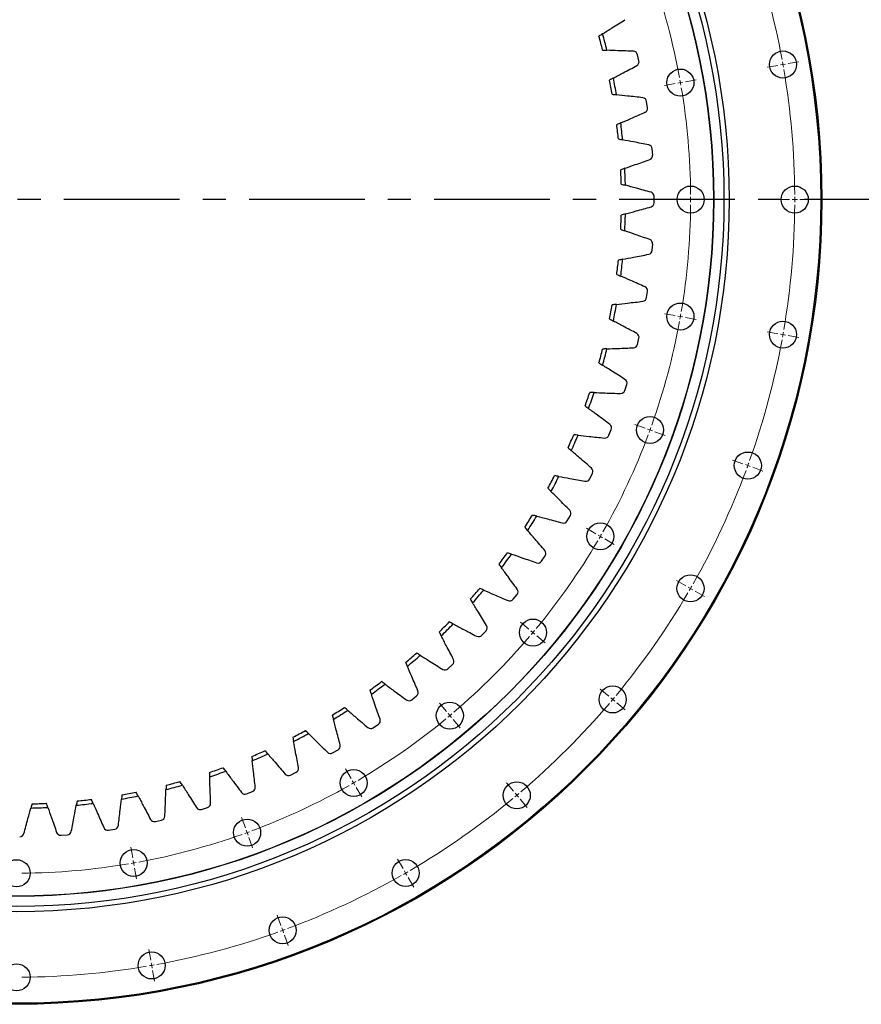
# Model space of a CAD drawing. Header units: millimetres. Extents: x 357 to 9064, y 12136 to 18804.
# Tile 7 of 16: x 2413 to 3222, y 16788 to 17735. Entities that reach past the tile are written whole.
import ezdxf

# ---------------------------------------------------------------- set-up
doc = ezdxf.new("R2010")
doc.units = ezdxf.units.MM
doc.header["$LTSCALE"] = 50
doc.linetypes.add('CENTER', pattern=[10.16, 6.35, -1.27, 1.27, -1.27])

msp = doc.modelspace()

# ---------------------------------------------------------------- linework, layer by layer
at = {"color": 7, "linetype": 'Continuous', "lineweight": 25}
for p, q in [((3007.96, 17695.29), (3006.62, 17701.18)), ((3016.26, 17650.24), (3015.36, 17656.22)), ((3021.16, 17604.7), (3020.71, 17610.72)), ((3022.65, 17558.92), (3022.65, 17564.96)), ((3020.71, 17513.15), (3021.16, 17519.18)), ((3015.36, 17467.66), (3016.26, 17473.64)), ((3006.62, 17422.7), (3007.96, 17428.59)), ((2994.55, 17378.51), (2996.33, 17384.29)), ((2979.2, 17335.36), (2981.41, 17340.98)), ((2960.68, 17293.46), (2963.3, 17298.91)), ((2939.08, 17253.07), (2942.1, 17258.31)), ((2914.52, 17214.41), (2917.92, 17219.4)), ((2887.14, 17177.69), (2890.9, 17182.41)), ((2857.09, 17143.12), (2861.2, 17147.55)), ((2824.54, 17110.89), (2828.97, 17115)), ((2789.67, 17081.18), (2794.4, 17084.95)), ((2752.69, 17054.17), (2757.68, 17057.57)), ((2713.78, 17029.99), (2719.02, 17033.01)), ((2673.18, 17008.78), (2678.62, 17011.41)), ((2631.11, 16990.68), (2636.73, 16992.88)), ((2587.8, 16975.76), (2593.57, 16977.54)), ((2543.5, 16964.12), (2549.39, 16965.47)), ((2452.91, 16950.93), (2458.93, 16951.38)), ((2498.45, 16955.83), (2504.42, 16956.73))]:
    msp.add_line(p, q, dxfattribs=at)
at = {"color": 0, "linetype": 'Continuous', "lineweight": 18}
for p, q in [((3141.37, 17690.87), (3131.03, 17689.05)), ((3146.29, 17691.74), (3143.83, 17691.31)), ((3146.29, 17691.74), (3148.75, 17692.18)), ((3151.22, 17692.61), (3161.56, 17694.43)), ((3042.89, 17673.51), (3032.55, 17671.68)), ((3047.81, 17674.38), (3045.35, 17673.94)), ((3047.81, 17674.38), (3050.27, 17674.81)), ((3052.74, 17675.24), (3063.08, 17677.07)), ((3052.65, 17561.94), (3042.15, 17561.94)), ((3057.65, 17561.94), (3055.15, 17561.94)), ((3057.65, 17561.94), (3060.15, 17561.94)), ((3062.65, 17561.94), (3073.15, 17561.94)), ((3152.65, 17561.94), (3142.15, 17561.94)), ((3157.65, 17561.94), (3155.15, 17561.94)), ((3157.65, 17561.94), (3160.15, 17561.94)), ((3162.65, 17561.94), (3173.15, 17561.94)), ((3042.89, 17450.37), (3032.55, 17452.19)), ((3047.81, 17449.5), (3045.35, 17449.94)), ((3047.81, 17449.5), (3050.27, 17449.07)), ((3052.74, 17448.63), (3063.08, 17446.81)), ((3141.37, 17433.01), (3131.03, 17434.83)), ((3146.29, 17432.14), (3143.83, 17432.57)), ((3146.29, 17432.14), (3148.75, 17431.7)), ((3151.22, 17431.27), (3161.56, 17429.45)), ((3013.9, 17342.19), (3004.03, 17345.78)), ((3018.6, 17340.48), (3016.25, 17341.34)), ((3018.6, 17340.48), (3020.95, 17339.63)), ((3023.3, 17338.77), (3033.16, 17335.18)), ((3107.87, 17307.99), (3098, 17311.58)), ((3112.57, 17306.28), (3110.22, 17307.13)), ((3112.57, 17306.28), (3114.92, 17305.42)), ((3117.27, 17304.57), (3127.13, 17300.98)), ((2966.57, 17240.69), (2957.48, 17245.94)), ((2970.9, 17238.19), (2968.74, 17239.44)), ((2970.9, 17238.19), (2973.07, 17236.94)), ((2975.23, 17235.69), (2984.32, 17230.44)), ((3053.17, 17190.69), (3044.08, 17195.94)), ((3057.5, 17188.19), (3055.34, 17189.44)), ((3057.5, 17188.19), (3059.67, 17186.94)), ((3061.83, 17185.69), (3070.93, 17180.44)), ((2902.33, 17148.95), (2894.29, 17155.7)), ((2906.16, 17145.73), (2904.25, 17147.34)), ((2906.16, 17145.73), (2908.08, 17144.13)), ((2909.99, 17142.52), (2918.04, 17135.77)), ((2978.94, 17084.67), (2970.89, 17091.42)), ((2982.77, 17081.46), (2980.85, 17083.06)), ((2823.14, 17069.76), (2816.39, 17077.8)), ((2982.77, 17081.46), (2984.68, 17079.85)), ((2986.6, 17078.24), (2994.64, 17071.49)), ((2826.35, 17065.93), (2824.75, 17067.84)), ((2826.35, 17065.93), (2827.96, 17064.01)), ((2829.57, 17062.1), (2836.32, 17054.05)), ((2731.4, 17005.52), (2726.15, 17014.61)), ((2733.9, 17001.19), (2732.65, 17003.35)), ((2733.9, 17001.19), (2735.15, 16999.02)), ((2887.42, 16993.15), (2880.67, 17001.19)), ((2736.4, 16996.86), (2741.65, 16987.76)), ((2890.63, 16989.32), (2889.03, 16991.24)), ((2890.63, 16989.32), (2892.24, 16987.41)), ((2893.85, 16985.49), (2900.6, 16977.45)), ((2629.9, 16958.19), (2626.31, 16968.05)), ((2631.61, 16953.49), (2630.75, 16955.84)), ((2631.61, 16953.49), (2632.46, 16951.14)), ((2633.32, 16948.79), (2636.91, 16938.92)), ((2521.72, 16929.2), (2519.89, 16939.54)), ((2522.59, 16924.28), (2522.15, 16926.74)), ((2522.59, 16924.28), (2523.02, 16921.81)), ((2781.4, 16918.92), (2776.15, 16928.01)), ((2523.45, 16919.35), (2525.28, 16909.01)), ((2783.9, 16914.59), (2782.65, 16916.75)), ((2783.9, 16914.59), (2785.15, 16912.42)), ((2786.4, 16910.26), (2791.65, 16901.16)), ((2664.1, 16864.22), (2660.51, 16874.08)), ((2665.81, 16859.52), (2664.95, 16861.87)), ((2665.81, 16859.52), (2666.66, 16857.17)), ((2667.52, 16854.82), (2671.11, 16844.95)), ((2539.08, 16830.72), (2537.26, 16841.06)), ((2539.95, 16825.8), (2539.52, 16828.26)), ((2539.95, 16825.8), (2540.38, 16823.33)), ((2540.82, 16820.87), (2542.64, 16810.53))]:
    msp.add_line(p, q, dxfattribs=at)
at = {"linetype": 'CENTER', "ltscale": 0.35}
msp.add_line((3277.97, 17561.94), (1542.32, 17561.94), dxfattribs=at)
at = {"color": 7, "linetype": 'Continuous', "lineweight": 25}
for centre, radius in [((2410.15, 17561.94), 773.5), ((2410.15, 17561.94), 772.5), ((2410.15, 17561.94), 684.5), ((2410.15, 17561.94), 679.5), ((2410.15, 17561.94), 669.68), ((2410.15, 17561.94), 669.43), ((3146.29, 17691.74), 13), ((3047.81, 17674.38), 13), ((3057.65, 17561.94), 13), ((3157.65, 17561.94), 13), ((3047.81, 17449.5), 13), ((3146.29, 17432.14), 13), ((3018.6, 17340.48), 13), ((3112.57, 17306.28), 13), ((2970.9, 17238.19), 13), ((3057.5, 17188.19), 13), ((2906.16, 17145.73), 13), ((2982.77, 17081.46), 13), ((2826.35, 17065.93), 13), ((2733.9, 17001.19), 13), ((2890.63, 16989.32), 13), ((2631.61, 16953.49), 13), ((2522.59, 16924.28), 13), ((2410.15, 16914.44), 13), ((2783.9, 16914.59), 13), ((2665.81, 16859.52), 13), ((2539.95, 16825.8), 13), ((2410.15, 16814.44), 13)]:
    msp.add_circle(centre, radius, dxfattribs=at)
at = {"color": 0, "linetype": 'Continuous', "lineweight": 18}
for radius, start, end in [(747.5, 10.38325, 19.61675), (647.5, 10.44244, 19.55756), (747.5, 10, 10.19162), (747.5, 9.80838, 10), (747.5, 0.38325, 9.61675), (647.5, 10, 10.22122), (647.5, 9.77878, 10), (647.5, 0.44244, 9.55756), (647.5, 350.44244, 359.55756), (647.5, 0, 0.22122), (647.5, 359.77878, 0), (747.5, 350.38325, 359.61675), (747.5, 0, 0.19162), (747.5, 359.80838, 0), (647.5, 350, 350.22122), (647.5, 340.44244, 349.55756), (647.5, 349.77878, 350), (747.5, 350, 350.19162), (747.5, 340.38325, 349.61675), (747.5, 349.80838, 350), (647.5, 339.77878, 340), (647.5, 340, 340.22122), (647.5, 330.44244, 339.55756), (747.5, 330.38325, 339.61675), (747.5, 339.80838, 340), (747.5, 340, 340.19162), (647.5, 320.44244, 329.55756), (647.5, 329.77878, 330), (647.5, 330, 330.22122), (747.5, 329.80838, 330), (747.5, 330, 330.19162), (747.5, 320.38325, 329.61675), (647.5, 310.44244, 319.55756), (647.5, 319.77878, 320), (647.5, 320, 320.22122), (747.5, 320, 320.19162), (747.5, 310.38325, 319.61675), (747.5, 319.80838, 320), (647.5, 309.77878, 310), (647.5, 310, 310.22122), (647.5, 300.44244, 309.55756), (647.5, 290.44244, 299.55756), (647.5, 299.77878, 300), (647.5, 300, 300.22122), (747.5, 309.80838, 310), (747.5, 310, 310.19162), (747.5, 300.38325, 309.61675), (647.5, 280.44244, 289.55756), (647.5, 289.77878, 290), (647.5, 290, 290.22122), (647.5, 270.44244, 279.55756), (647.5, 279.77878, 280), (647.5, 280, 280.22122), (747.5, 290.38325, 299.61675), (747.5, 299.80838, 300), (747.5, 300, 300.19162), (747.5, 280.38325, 289.61675), (747.5, 289.80838, 290), (747.5, 290, 290.19162), (747.5, 270.38325, 279.61675), (747.5, 279.80838, 280), (747.5, 280, 280.19162)]:
    msp.add_arc((2410.15, 17561.94), radius, start, end, dxfattribs=at)
at = {"color": 7, "linetype": 'Continuous', "lineweight": 25}
for centre, radius, start, end in [((2410.15, 17561.94), 581, 14.32206, 15.67794), ((2410.15, 17561.94), 585, 14.20167, 15.79833), ((3002.52, 17700.24), 4.2, 12.85714, 87.33736), ((3003.87, 17694.35), 4.2, 298.37693, 12.85714), ((2410.15, 17561.94), 585, 9.91595, 11.51262), ((2410.15, 17561.94), 581, 10.03635, 11.39223), ((3011.2, 17655.59), 4.2, 8.57143, 83.05164), ((3012.1, 17649.61), 4.2, 294.09122, 8.57143), ((2410.15, 17561.94), 581, 5.75063, 7.10651), ((2410.15, 17561.94), 585, 5.63024, 7.2269), ((3016.52, 17610.41), 4.2, 4.28571, 78.76593), ((3016.97, 17604.38), 4.2, 289.8055, 4.28571), ((2410.15, 17561.94), 581, 1.46492, 2.8208), ((2410.15, 17561.94), 585, 1.34453, 2.94119), ((3018.45, 17564.96), 4.2, 0, 74.48021), ((3018.45, 17558.92), 4.2, 285.51979, 0), ((2410.15, 17561.94), 581, 357.1792, 358.53508), ((2410.15, 17561.94), 585, 357.05881, 358.65547), ((3016.97, 17519.49), 4.2, 355.71429, 70.1945), ((3016.52, 17513.47), 4.2, 281.23407, 355.71429), ((2410.15, 17561.94), 581, 352.89349, 354.24937), ((2410.15, 17561.94), 585, 352.7731, 354.36976), ((3012.1, 17474.26), 4.2, 351.42857, 65.90878), ((2410.15, 17561.94), 581, 348.60777, 349.96365), ((2410.15, 17561.94), 585, 348.48738, 350.08405), ((3011.2, 17468.29), 4.2, 276.94836, 351.42857), ((3003.87, 17429.53), 4.2, 347.14286, 61.62307), ((2410.15, 17561.94), 581, 344.32206, 345.67794), ((2410.15, 17561.94), 585, 344.20167, 345.79833), ((3002.52, 17423.63), 4.2, 272.66264, 347.14286), ((2992.31, 17385.53), 4.2, 342.85714, 57.33736), ((2410.15, 17561.94), 581, 340.03635, 341.39223), ((2410.15, 17561.94), 585, 339.91595, 341.51262), ((2990.53, 17379.75), 4.2, 268.37693, 342.85714), ((2977.5, 17342.51), 4.2, 338.57143, 53.05164), ((2410.15, 17561.94), 581, 335.75063, 337.10651), ((2410.15, 17561.94), 585, 335.63024, 337.2269), ((2975.3, 17336.89), 4.2, 264.09122, 338.57143), ((2959.52, 17300.73), 4.2, 334.28571, 48.76593), ((2410.15, 17561.94), 581, 331.46492, 332.8208), ((2410.15, 17561.94), 585, 331.34453, 332.94119), ((2956.9, 17295.29), 4.2, 259.8055, 334.28571), ((2938.46, 17260.41), 4.2, 330, 44.48021), ((2410.15, 17561.94), 581, 327.1792, 328.53508), ((2410.15, 17561.94), 585, 327.05881, 328.65547), ((2935.44, 17255.17), 4.2, 255.51979, 330), ((2914.45, 17221.77), 4.2, 325.71429, 40.1945), ((2410.15, 17561.94), 581, 322.89349, 324.24937), ((2410.15, 17561.94), 585, 322.7731, 324.36976), ((2911.05, 17216.78), 4.2, 251.23407, 325.71429), ((2410.15, 17561.94), 581, 318.60777, 319.96365), ((2410.15, 17561.94), 585, 318.48738, 320.08405), ((2887.62, 17185.03), 4.2, 321.42857, 35.90878), ((2883.85, 17180.31), 4.2, 246.94836, 321.42857), ((2410.15, 17561.94), 581, 314.32206, 315.67794), ((2410.15, 17561.94), 585, 314.20167, 315.79833), ((2858.12, 17150.4), 4.2, 317.14286, 31.62307), ((2854.01, 17145.98), 4.2, 242.66264, 317.14286), ((2410.15, 17561.94), 581, 310.03635, 311.39223), ((2410.15, 17561.94), 585, 309.91595, 311.51262), ((2826.11, 17118.08), 4.2, 312.85714, 27.33736), ((2821.68, 17113.97), 4.2, 238.37693, 312.85714), ((2410.15, 17561.94), 581, 305.75063, 307.10651), ((2410.15, 17561.94), 585, 305.63024, 307.2269), ((2791.78, 17088.23), 4.2, 308.57143, 23.05164), ((2410.15, 17561.94), 581, 301.46492, 302.8208), ((2787.06, 17084.47), 4.2, 234.09122, 308.57143), ((2410.15, 17561.94), 585, 301.34453, 302.94119), ((2750.32, 17057.64), 4.2, 229.8055, 304.28571), ((2755.31, 17061.04), 4.2, 304.28571, 18.76593), ((2410.15, 17561.94), 581, 297.1792, 298.53508), ((2410.15, 17561.94), 585, 297.05881, 298.65547), ((2716.92, 17036.65), 4.2, 300, 14.48021), ((2410.15, 17561.94), 581, 292.89349, 294.24937), ((2410.15, 17561.94), 585, 292.7731, 294.36976), ((2711.68, 17033.63), 4.2, 225.51979, 300), ((2410.15, 17561.94), 581, 288.60777, 289.96365), ((2676.8, 17015.19), 4.2, 295.71429, 10.1945), ((2410.15, 17561.94), 585, 288.48738, 290.08405), ((2671.36, 17012.57), 4.2, 221.23407, 295.71429), ((2410.15, 17561.94), 585, 284.20167, 285.79833), ((2410.15, 17561.94), 581, 284.32206, 285.67794), ((2635.2, 16996.79), 4.2, 291.42857, 5.90878), ((2410.15, 17561.94), 585, 279.91595, 281.51262), ((2410.15, 17561.94), 581, 280.03635, 281.39223), ((2629.57, 16994.58), 4.2, 216.94836, 291.42857), ((2410.15, 17561.94), 581, 271.46492, 272.8208), ((2410.15, 17561.94), 585, 275.63024, 277.2269), ((2410.15, 17561.94), 581, 275.75063, 277.10651), ((2592.34, 16981.55), 4.2, 287.14286, 1.62307), ((2410.15, 17561.94), 585, 271.34453, 272.94119), ((2548.45, 16969.56), 4.2, 282.85714, 357.33736), ((2586.56, 16979.77), 4.2, 212.66264, 287.14286), ((2503.8, 16960.88), 4.2, 278.57143, 353.05164), ((2542.56, 16968.22), 4.2, 208.37693, 282.85714), ((2413.17, 16953.64), 4.2, 270, 344.48021), ((2452.59, 16955.11), 4.2, 199.8055, 274.28571), ((2458.62, 16955.57), 4.2, 274.28571, 348.76593), ((2497.82, 16959.98), 4.2, 204.09122, 278.57143)]:
    msp.add_arc(centre, radius, start, end, dxfattribs=at)
for points, knots in [([(2973.05, 17721.21), (2975.97, 17723.07), (2983.2, 17727.63), (2990.49, 17732.2), (2994.58, 17734.82)], [0.1292262, 0.1292262, 0.1292262, 0.1292262, 0.3809771, 0.7350381, 0.7350381, 0.7350381, 0.7350381]), ([(3002.72, 17704.44), (2997.87, 17704.67), (2989.27, 17704.98), (2980.73, 17705.3), (2977.27, 17705.46)], [0.0269161, 0.0269161, 0.0269161, 0.0269161, 0.3809771, 0.6327281, 0.6327281, 0.6327281, 0.6327281]), ([(2983.38, 17678.7), (2986.43, 17680.34), (2993.98, 17684.34), (3001.59, 17688.35), (3005.87, 17690.66)], [0.1292262, 0.1292262, 0.1292262, 0.1292262, 0.3809771, 0.7350381, 0.7350381, 0.7350381, 0.7350381]), ([(3011.71, 17659.76), (3006.89, 17660.35), (2998.34, 17661.3), (2989.85, 17662.26), (2986.41, 17662.68)], [0.0269161, 0.0269161, 0.0269161, 0.0269161, 0.3809771, 0.6327281, 0.6327281, 0.6327281, 0.6327281]), ([(2990.5, 17635.53), (2993.67, 17636.94), (3001.5, 17640.37), (3009.39, 17643.8), (3013.82, 17645.78)], [0.1292262, 0.1292262, 0.1292262, 0.1292262, 0.3809771, 0.7350381, 0.7350381, 0.7350381, 0.7350381]), ([(3017.34, 17614.53), (3012.58, 17615.48), (3004.12, 17617.07), (2995.73, 17618.66), (2992.33, 17619.33)], [0.0269161, 0.0269161, 0.0269161, 0.0269161, 0.3809771, 0.6327281, 0.6327281, 0.6327281, 0.6327281]), ([(2994.38, 17591.96), (2997.64, 17593.13), (3005.7, 17595.96), (3013.83, 17598.79), (3018.4, 17600.43)], [0.1292262, 0.1292262, 0.1292262, 0.1292262, 0.3809771, 0.7350381, 0.7350381, 0.7350381, 0.7350381]), ([(3019.57, 17569.01), (3014.89, 17570.31), (3006.58, 17572.52), (2998.33, 17574.74), (2994.99, 17575.67)], [0.0269161, 0.0269161, 0.0269161, 0.0269161, 0.3809771, 0.6327281, 0.6327281, 0.6327281, 0.6327281]), ([(2994.99, 17548.21), (2998.33, 17549.14), (3006.58, 17551.35), (3014.89, 17553.57), (3019.57, 17554.87)], [0.1292262, 0.1292262, 0.1292262, 0.1292262, 0.3809771, 0.7350381, 0.7350381, 0.7350381, 0.7350381]), ([(3018.4, 17523.45), (3013.83, 17525.09), (3005.7, 17527.92), (2997.64, 17530.75), (2994.38, 17531.92)], [0.0269161, 0.0269161, 0.0269161, 0.0269161, 0.3809771, 0.6327281, 0.6327281, 0.6327281, 0.6327281]), ([(2992.33, 17504.55), (2995.73, 17505.22), (3004.12, 17506.81), (3012.58, 17508.4), (3017.34, 17509.35)], [0.1292262, 0.1292262, 0.1292262, 0.1292262, 0.3809771, 0.7350381, 0.7350381, 0.7350381, 0.7350381]), ([(3013.82, 17478.1), (3009.39, 17480.08), (3001.5, 17483.51), (2993.67, 17486.94), (2990.5, 17488.35)], [0.0269161, 0.0269161, 0.0269161, 0.0269161, 0.3809771, 0.6327281, 0.6327281, 0.6327281, 0.6327281]), ([(2986.41, 17461.2), (2989.85, 17461.61), (2998.34, 17462.58), (3006.89, 17463.53), (3011.71, 17464.12)], [0.1292262, 0.1292262, 0.1292262, 0.1292262, 0.3809771, 0.7350381, 0.7350381, 0.7350381, 0.7350381]), ([(3005.87, 17433.22), (3001.59, 17435.53), (2993.98, 17439.54), (2986.43, 17443.54), (2983.38, 17445.18)], [0.0269161, 0.0269161, 0.0269161, 0.0269161, 0.3809771, 0.6327281, 0.6327281, 0.6327281, 0.6327281]), ([(2977.27, 17418.42), (2980.73, 17418.57), (2989.27, 17418.9), (2997.87, 17419.21), (3002.72, 17419.44)], [0.1292262, 0.1292262, 0.1292262, 0.1292262, 0.3809771, 0.7350381, 0.7350381, 0.7350381, 0.7350381]), ([(2994.58, 17389.06), (2990.49, 17391.68), (2983.2, 17396.25), (2975.97, 17400.8), (2973.05, 17402.67)], [0.0269161, 0.0269161, 0.0269161, 0.0269161, 0.3809771, 0.6327281, 0.6327281, 0.6327281, 0.6327281]), ([(2964.96, 17376.44), (2968.43, 17376.34), (2976.96, 17376.02), (2985.56, 17375.69), (2990.41, 17375.55)], [0.1292262, 0.1292262, 0.1292262, 0.1292262, 0.3809771, 0.7350381, 0.7350381, 0.7350381, 0.7350381]), ([(2980.03, 17345.87), (2976.15, 17348.79), (2969.22, 17353.89), (2962.35, 17358.97), (2959.57, 17361.05)], [0.0269161, 0.0269161, 0.0269161, 0.0269161, 0.3809771, 0.6327281, 0.6327281, 0.6327281, 0.6327281]), ([(2949.54, 17335.5), (2952.99, 17335.13), (2961.48, 17334.19), (2970.03, 17333.21), (2974.86, 17332.71)], [0.1292262, 0.1292262, 0.1292262, 0.1292262, 0.3809771, 0.7350381, 0.7350381, 0.7350381, 0.7350381]), ([(2962.29, 17303.89), (2958.64, 17307.09), (2952.11, 17312.69), (2945.64, 17318.27), (2943.03, 17320.55)], [0.0269161, 0.0269161, 0.0269161, 0.0269161, 0.3809771, 0.6327281, 0.6327281, 0.6327281, 0.6327281]), ([(2931.11, 17295.82), (2934.53, 17295.2), (2942.92, 17293.62), (2951.38, 17292.01), (2956.15, 17291.15)], [0.1292262, 0.1292262, 0.1292262, 0.1292262, 0.3809771, 0.7350381, 0.7350381, 0.7350381, 0.7350381]), ([(2941.46, 17263.35), (2938.06, 17266.81), (2931.97, 17272.89), (2925.93, 17278.94), (2923.5, 17281.41)], [0.0269161, 0.0269161, 0.0269161, 0.0269161, 0.3809771, 0.6327281, 0.6327281, 0.6327281, 0.6327281]), ([(2909.77, 17257.63), (2913.13, 17256.76), (2921.38, 17254.56), (2929.69, 17252.32), (2934.39, 17251.11)], [0.1292262, 0.1292262, 0.1292262, 0.1292262, 0.3809771, 0.7350381, 0.7350381, 0.7350381, 0.7350381]), ([(2917.66, 17224.48), (2914.53, 17228.19), (2908.91, 17234.7), (2903.34, 17241.18), (2901.1, 17243.83)], [0.0269161, 0.0269161, 0.0269161, 0.0269161, 0.3809771, 0.6327281, 0.6327281, 0.6327281, 0.6327281]), ([(2885.63, 17221.15), (2888.92, 17220.03), (2896.98, 17217.21), (2905.1, 17214.36), (2909.7, 17212.8)], [0.1292262, 0.1292262, 0.1292262, 0.1292262, 0.3809771, 0.7350381, 0.7350381, 0.7350381, 0.7350381]), ([(2891.02, 17187.5), (2888.17, 17191.43), (2883.06, 17198.35), (2877.99, 17205.22), (2875.95, 17208.03)], [0.0269161, 0.0269161, 0.0269161, 0.0269161, 0.3809771, 0.6327281, 0.6327281, 0.6327281, 0.6327281]), ([(2858.84, 17186.57), (2862.03, 17185.2), (2869.86, 17181.8), (2877.74, 17178.34), (2882.21, 17176.44)], [0.1292262, 0.1292262, 0.1292262, 0.1292262, 0.3809771, 0.7350381, 0.7350381, 0.7350381, 0.7350381]), ([(2861.7, 17152.61), (2859.15, 17156.74), (2854.56, 17164.02), (2850.02, 17171.26), (2848.2, 17174.21)], [0.0269161, 0.0269161, 0.0269161, 0.0269161, 0.3809771, 0.6327281, 0.6327281, 0.6327281, 0.6327281]), ([(2829.53, 17154.09), (2832.61, 17152.49), (2840.16, 17148.5), (2847.77, 17144.47), (2852.08, 17142.24)], [0.1292262, 0.1292262, 0.1292262, 0.1292262, 0.3809771, 0.7350381, 0.7350381, 0.7350381, 0.7350381]), ([(2829.84, 17120.01), (2827.61, 17124.32), (2823.58, 17131.92), (2819.6, 17139.48), (2818, 17142.56)], [0.0269161, 0.0269161, 0.0269161, 0.0269161, 0.3809771, 0.6327281, 0.6327281, 0.6327281, 0.6327281]), ([(2797.88, 17123.89), (2800.83, 17122.06), (2808.07, 17117.52), (2815.35, 17112.94), (2819.48, 17110.39)], [0.1292262, 0.1292262, 0.1292262, 0.1292262, 0.3809771, 0.7350381, 0.7350381, 0.7350381, 0.7350381]), ([(2795.64, 17089.88), (2793.74, 17094.35), (2790.29, 17102.23), (2786.88, 17110.06), (2785.52, 17113.25)], [0.0269161, 0.0269161, 0.0269161, 0.0269161, 0.3809771, 0.6327281, 0.6327281, 0.6327281, 0.6327281]), ([(2764.06, 17096.14), (2766.86, 17094.1), (2773.74, 17089.03), (2780.66, 17083.91), (2784.59, 17081.07)], [0.1292262, 0.1292262, 0.1292262, 0.1292262, 0.3809771, 0.7350381, 0.7350381, 0.7350381, 0.7350381]), ([(2759.29, 17062.39), (2757.73, 17066.99), (2754.88, 17075.11), (2752.06, 17083.17), (2750.94, 17086.45)], [0.0269161, 0.0269161, 0.0269161, 0.0269161, 0.3809771, 0.6327281, 0.6327281, 0.6327281, 0.6327281]), ([(2728.26, 17070.99), (2730.9, 17068.75), (2737.38, 17063.18), (2743.9, 17057.56), (2747.61, 17054.43)], [0.1292262, 0.1292262, 0.1292262, 0.1292262, 0.3809771, 0.7350381, 0.7350381, 0.7350381, 0.7350381]), ([(2720.98, 17037.7), (2719.77, 17042.4), (2717.53, 17050.71), (2715.33, 17058.96), (2714.46, 17062.32)], [0.0269161, 0.0269161, 0.0269161, 0.0269161, 0.3809771, 0.6327281, 0.6327281, 0.6327281, 0.6327281]), ([(2690.68, 17048.59), (2693.15, 17046.16), (2699.2, 17040.12), (2705.28, 17034.03), (2708.74, 17030.63)], [0.1292262, 0.1292262, 0.1292262, 0.1292262, 0.3809771, 0.7350381, 0.7350381, 0.7350381, 0.7350381]), ([(2680.94, 17015.93), (2680.08, 17020.71), (2678.47, 17029.17), (2676.89, 17037.56), (2676.27, 17040.97)], [0.0269161, 0.0269161, 0.0269161, 0.0269161, 0.3809771, 0.6327281, 0.6327281, 0.6327281, 0.6327281]), ([(2651.53, 17029.06), (2653.82, 17026.45), (2659.39, 17019.98), (2665, 17013.45), (2668.2, 17009.8)], [0.1292262, 0.1292262, 0.1292262, 0.1292262, 0.3809771, 0.7350381, 0.7350381, 0.7350381, 0.7350381]), ([(2639.38, 16997.22), (2638.88, 17002.05), (2637.9, 17010.6), (2636.95, 17019.09), (2636.59, 17022.54)], [0.0269161, 0.0269161, 0.0269161, 0.0269161, 0.3809771, 0.6327281, 0.6327281, 0.6327281, 0.6327281]), ([(2596.53, 16981.67), (2596.4, 16986.53), (2596.06, 16995.13), (2595.75, 17003.66), (2595.65, 17007.13)], [0.0269161, 0.0269161, 0.0269161, 0.0269161, 0.3809771, 0.6327281, 0.6327281, 0.6327281, 0.6327281]), ([(2611.04, 17012.51), (2613.12, 17009.74), (2618.2, 17002.87), (2623.3, 16995.94), (2626.22, 16992.06)], [0.1292262, 0.1292262, 0.1292262, 0.1292262, 0.3809771, 0.7350381, 0.7350381, 0.7350381, 0.7350381]), ([(2569.42, 16999.04), (2571.28, 16996.11), (2575.84, 16988.89), (2580.4, 16981.59), (2583.03, 16977.51)], [0.1292262, 0.1292262, 0.1292262, 0.1292262, 0.3809771, 0.7350381, 0.7350381, 0.7350381, 0.7350381]), ([(2526.91, 16988.71), (2528.55, 16985.66), (2532.55, 16978.11), (2536.56, 16970.49), (2538.87, 16966.22)], [0.1292262, 0.1292262, 0.1292262, 0.1292262, 0.3809771, 0.7350381, 0.7350381, 0.7350381, 0.7350381]), ([(2552.65, 16969.37), (2552.87, 16974.22), (2553.19, 16982.82), (2553.51, 16991.35), (2553.67, 16994.82)], [0.0269161, 0.0269161, 0.0269161, 0.0269161, 0.3809771, 0.6327281, 0.6327281, 0.6327281, 0.6327281]), ([(2462.74, 16954.75), (2463.69, 16959.51), (2465.28, 16967.97), (2466.87, 16976.36), (2467.54, 16979.76)], [0.0269161, 0.0269161, 0.0269161, 0.0269161, 0.3809771, 0.6327281, 0.6327281, 0.6327281, 0.6327281]), ([(2483.74, 16981.59), (2485.15, 16978.42), (2488.58, 16970.59), (2492.01, 16962.7), (2493.99, 16958.27)], [0.1292262, 0.1292262, 0.1292262, 0.1292262, 0.3809771, 0.7350381, 0.7350381, 0.7350381, 0.7350381]), ([(2507.97, 16960.38), (2508.56, 16965.19), (2509.51, 16973.75), (2510.47, 16982.23), (2510.89, 16985.68)], [0.0269161, 0.0269161, 0.0269161, 0.0269161, 0.3809771, 0.6327281, 0.6327281, 0.6327281, 0.6327281]), ([(2417.22, 16952.52), (2418.52, 16957.19), (2420.73, 16965.51), (2422.95, 16973.76), (2423.88, 16977.1)], [0.0269161, 0.0269161, 0.0269161, 0.0269161, 0.3809771, 0.6327281, 0.6327281, 0.6327281, 0.6327281]), ([(2440.17, 16977.71), (2441.34, 16974.45), (2444.16, 16966.39), (2447, 16958.26), (2448.64, 16953.69)], [0.1292262, 0.1292262, 0.1292262, 0.1292262, 0.3809771, 0.7350381, 0.7350381, 0.7350381, 0.7350381])]:
    msp.add_open_spline(points, degree=3, knots=knots, dxfattribs=at)
for points in [[(2973.05, 17721.21), (2971.88, 17720.46), (2970.7, 17719.7), (2969.53, 17718.94)], [(2973.09, 17705.66), (2974.49, 17705.59), (2975.88, 17705.52), (2977.27, 17705.46)], [(2983.38, 17678.7), (2982.15, 17678.03), (2980.93, 17677.37), (2979.7, 17676.7)], [(2982.26, 17663.19), (2983.64, 17663.02), (2985.03, 17662.84), (2986.41, 17662.68)], [(2990.5, 17635.53), (2989.23, 17634.96), (2987.96, 17634.39), (2986.69, 17633.82)], [(2988.22, 17620.15), (2989.59, 17619.88), (2990.96, 17619.6), (2992.33, 17619.33)], [(2994.38, 17591.96), (2993.07, 17591.49), (2991.75, 17591.01), (2990.44, 17590.53)], [(2990.96, 17576.79), (2992.3, 17576.41), (2993.64, 17576.04), (2994.99, 17575.67)], [(2994.99, 17548.21), (2993.64, 17547.84), (2992.3, 17547.47), (2990.96, 17547.09)], [(2990.44, 17533.35), (2991.75, 17532.87), (2993.07, 17532.39), (2994.38, 17531.92)], [(2992.33, 17504.55), (2990.96, 17504.28), (2989.59, 17504), (2988.22, 17503.72)], [(2986.69, 17490.06), (2987.96, 17489.48), (2989.23, 17488.91), (2990.5, 17488.35)], [(2986.41, 17461.2), (2985.03, 17461.03), (2983.64, 17460.86), (2982.26, 17460.69)], [(2979.7, 17447.18), (2980.93, 17446.51), (2982.15, 17445.84), (2983.38, 17445.18)], [(2977.27, 17418.42), (2975.88, 17418.35), (2974.49, 17418.29), (2973.09, 17418.22)], [(2969.53, 17404.94), (2970.7, 17404.18), (2971.88, 17403.42), (2973.05, 17402.67)], [(2964.96, 17376.44), (2963.57, 17376.48), (2962.17, 17376.52), (2960.78, 17376.55)], [(2956.24, 17363.57), (2957.35, 17362.73), (2958.46, 17361.89), (2959.57, 17361.05)], [(2949.54, 17335.5), (2948.16, 17335.64), (2946.77, 17335.78), (2945.38, 17335.92)], [(2939.89, 17323.32), (2940.93, 17322.39), (2941.98, 17321.47), (2943.03, 17320.55)], [(2931.11, 17295.82), (2929.74, 17296.07), (2928.37, 17296.31), (2927, 17296.55)], [(2920.57, 17284.4), (2921.54, 17283.4), (2922.52, 17282.4), (2923.5, 17281.41)], [(2909.77, 17257.63), (2908.42, 17257.98), (2907.07, 17258.33), (2905.72, 17258.67)], [(2898.4, 17247.03), (2899.3, 17245.96), (2900.2, 17244.89), (2901.1, 17243.83)], [(2885.63, 17221.15), (2884.31, 17221.6), (2882.99, 17222.04), (2881.67, 17222.48)], [(2873.51, 17211.42), (2874.32, 17210.29), (2875.13, 17209.16), (2875.95, 17208.03)], [(2858.84, 17186.57), (2857.55, 17187.11), (2856.27, 17187.66), (2854.98, 17188.2)], [(2846.02, 17177.78), (2846.74, 17176.58), (2847.47, 17175.4), (2848.2, 17174.21)], [(2829.53, 17154.09), (2828.29, 17154.73), (2827.05, 17155.37), (2825.81, 17156)], [(2816.09, 17146.28), (2816.72, 17145.03), (2817.36, 17143.8), (2818, 17142.56)], [(2797.88, 17123.89), (2796.69, 17124.62), (2795.5, 17125.35), (2794.31, 17126.07)], [(2783.89, 17117.1), (2784.43, 17115.82), (2784.97, 17114.53), (2785.52, 17113.25)], [(2764.06, 17096.14), (2762.93, 17096.95), (2761.8, 17097.77), (2760.67, 17098.58)], [(2749.6, 17090.42), (2750.04, 17089.09), (2750.49, 17087.77), (2750.94, 17086.45)], [(2728.26, 17070.99), (2727.2, 17071.89), (2726.13, 17072.79), (2725.06, 17073.68)], [(2713.42, 17066.37), (2713.76, 17065.02), (2714.11, 17063.67), (2714.46, 17062.32)], [(2675.53, 17045.09), (2675.77, 17043.72), (2676.02, 17042.34), (2676.27, 17040.97)], [(2690.68, 17048.59), (2689.69, 17049.57), (2688.69, 17050.54), (2687.69, 17051.52)], [(2636.17, 17026.7), (2636.31, 17025.32), (2636.45, 17023.93), (2636.59, 17022.54)], [(2651.53, 17029.06), (2650.62, 17030.11), (2649.7, 17031.16), (2648.77, 17032.2)], [(2611.04, 17012.51), (2610.2, 17013.63), (2609.36, 17014.74), (2608.52, 17015.85)], [(2595.54, 17011.31), (2595.57, 17009.92), (2595.61, 17008.52), (2595.65, 17007.13)], [(2553.87, 16999), (2553.8, 16997.6), (2553.73, 16996.21), (2553.67, 16994.82)], [(2569.42, 16999.04), (2568.67, 17000.21), (2567.91, 17001.38), (2567.15, 17002.55)], [(2511.4, 16989.83), (2511.22, 16988.45), (2511.05, 16987.06), (2510.89, 16985.68)], [(2526.91, 16988.71), (2526.24, 16989.94), (2525.58, 16991.16), (2524.91, 16992.39)], [(2425, 16981.13), (2424.62, 16979.79), (2424.25, 16978.44), (2423.88, 16977.1)], [(2440.17, 16977.71), (2439.7, 16979.02), (2439.22, 16980.33), (2438.74, 16981.64)], [(2468.36, 16983.86), (2468.09, 16982.5), (2467.81, 16981.13), (2467.54, 16979.76)], [(2483.74, 16981.59), (2483.17, 16982.86), (2482.6, 16984.13), (2482.03, 16985.4)]]:
    msp.add_open_spline(points, degree=3, dxfattribs=at)

doc.saveas('drawing.dxf')
